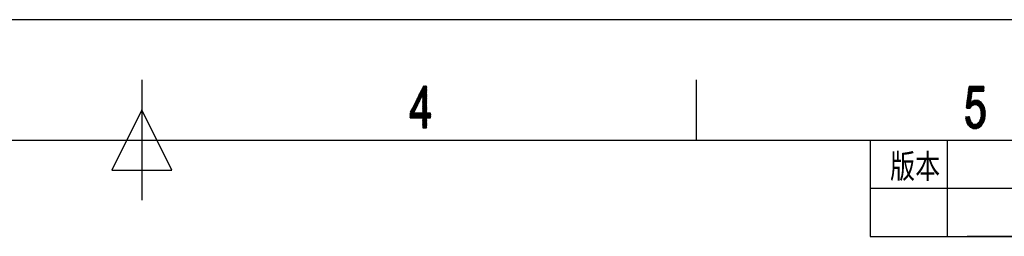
# Model space of a CAD drawing. Header units: millimetres. Extents: x 773 to 1664, y 340 to 970.
# Tile 45 of 60: x 1188 to 1433, y 916 to 970. Entities that reach past the tile are written whole.
import ezdxf

# ---------------------------------------------------------------- set-up
doc = ezdxf.new("R2010")
doc.units = ezdxf.units.MM
doc.header["$LTSCALE"] = 46.2
doc.layers.get('0').update_dxf_attribs({"linetype": 'CONTINUOUS'})
doc.layers.add('1', color=7, linetype='CONTINUOUS')
doc.styles.add('TEXTSTYLE_4', font='txt', dxfattribs={"width": 0.8})

# ---------------------------------------------------------------- blocks, each defined once
blk = doc.blocks.new('*T20')
at = {"color": 0, "linetype": 'ByBlock', "lineweight": -2, "transparency": 16777216}
for p, q in [((0, 0), (234, 0)), ((0, 0), (0, -23.98)), ((19.12, 0), (19.12, -23.98)), ((162, 0), (162, -23.98)), ((198, 0), (198, -23.98)), ((234, 0), (234, -23.98)), ((0, -11.98), (234, -11.98)), ((0, -23.98), (234, -23.98))]:
    blk.add_line(p, q, dxfattribs=at)

msp = doc.modelspace()

# ---------------------------------------------------------------- linework, layer by layer
at = {"linetype": 'Continuous'}
msp.add_line((772.801, 970.328), (1663.801, 970.328), dxfattribs=at)
at = {"layer": '1', "linetype": 'Continuous'}
for p, q in [((1218.301, 955.328), (1218.301, 925.328)), ((1289.095, 953.828), (1285.101, 946.909)), ((1285.101, 946.757), (1289.183, 953.828)), ((1289.192, 953.691), (1285.101, 946.605)), ((1285.101, 946.452), (1289.192, 953.538)), ((1285.23, 947.285), (1289.007, 953.828)), ((1288.919, 953.828), (1285.744, 948.327)), ((1286.258, 949.37), (1288.832, 953.828)), ((1288.744, 953.828), (1286.772, 950.412)), ((1287.285, 951.455), (1288.656, 953.828)), ((1288.568, 953.828), (1287.799, 952.497)), ((1288.313, 953.54), (1288.48, 953.828)), ((1289.192, 953.54), (1288.313, 953.54)), ((1289.192, 952.151), (1288.349, 953.612)), ((1288.351, 953.616), (1289.192, 953.616)), ((1288.389, 953.694), (1289.192, 952.303)), ((1289.192, 953.693), (1288.389, 953.693)), ((1288.426, 953.769), (1289.192, 953.769)), ((1289.192, 952.456), (1288.43, 953.776)), ((1288.488, 953.828), (1289.192, 952.608)), ((1289.192, 952.761), (1288.576, 953.828)), ((1288.664, 953.828), (1289.192, 952.913)), ((1289.192, 953.066), (1288.752, 953.828)), ((1288.84, 953.828), (1289.192, 953.218)), ((1289.192, 953.37), (1288.928, 953.828)), ((1289.016, 953.828), (1289.192, 953.523)), ((1289.192, 953.675), (1289.104, 953.828)), ((1356.301, 955.328), (1356.301, 940.328)), ((1425.644, 953.685), (1423.862, 950.599)), ((1423.888, 950.796), (1425.556, 953.685)), ((1425.468, 953.685), (1423.914, 950.994)), ((1423.94, 951.191), (1425.38, 953.685)), ((1425.292, 953.685), (1423.966, 951.389)), ((1423.992, 951.587), (1425.204, 953.685)), ((1425.116, 953.685), (1424.018, 951.784)), ((1424.044, 951.982), (1425.028, 953.685)), ((1424.94, 953.685), (1424.071, 952.179)), ((1424.097, 952.377), (1424.852, 953.685)), ((1424.764, 953.685), (1424.123, 952.574)), ((1424.149, 952.772), (1424.676, 953.685)), ((1424.588, 953.685), (1424.175, 952.969)), ((1424.201, 953.167), (1424.5, 953.685)), ((1424.412, 953.685), (1424.227, 953.365)), ((1424.253, 953.562), (1424.324, 953.685)), ((1424.257, 953.59), (1427.924, 953.59)), ((1424.262, 953.627), (1424.981, 952.38)), ((1427.924, 953.666), (1424.267, 953.666)), ((1425.027, 952.453), (1424.316, 953.685)), ((1424.404, 953.685), (1425.115, 952.453)), ((1425.203, 952.453), (1424.492, 953.685)), ((1424.58, 953.685), (1425.291, 952.453)), ((1425.379, 952.453), (1424.668, 953.685)), ((1424.756, 953.685), (1425.467, 952.453)), ((1425.555, 952.453), (1424.844, 953.685)), ((1424.932, 953.685), (1425.643, 952.453)), ((1425.02, 952.453), (1425.732, 953.685)), ((1425.731, 952.453), (1425.02, 953.685)), ((1425.108, 953.685), (1425.819, 952.453)), ((1425.819, 953.684), (1425.108, 952.453)), ((1425.196, 952.453), (1425.907, 953.685)), ((1425.907, 952.453), (1425.196, 953.685)), ((1425.284, 953.685), (1425.995, 952.453)), ((1425.996, 953.684), (1425.284, 952.453)), ((1425.372, 952.453), (1426.083, 953.685)), ((1426.083, 952.453), (1425.372, 953.685)), ((1426.171, 953.685), (1425.46, 952.453)), ((1425.46, 953.685), (1426.171, 952.453)), ((1426.259, 952.453), (1425.548, 953.685)), ((1425.548, 952.453), (1426.259, 953.684)), ((1426.347, 953.685), (1425.636, 952.453)), ((1425.636, 953.685), (1426.347, 952.453)), ((1425.724, 952.453), (1426.435, 953.685)), ((1426.435, 952.453), (1425.724, 953.685)), ((1426.523, 953.685), (1425.812, 952.453)), ((1425.812, 953.685), (1426.523, 952.453)), ((1425.9, 952.453), (1426.611, 953.685)), ((1426.611, 952.453), (1425.9, 953.685)), ((1426.699, 953.685), (1425.988, 952.453)), ((1425.988, 953.685), (1426.699, 952.453)), ((1426.076, 952.453), (1426.787, 953.685)), ((1426.787, 952.453), (1426.076, 953.685)), ((1426.875, 953.685), (1426.164, 952.453)), ((1426.164, 953.685), (1426.875, 952.453)), ((1426.252, 952.453), (1426.963, 953.685)), ((1426.963, 952.453), (1426.252, 953.685)), ((1427.051, 953.685), (1426.34, 952.453)), ((1426.34, 953.685), (1427.051, 952.453)), ((1426.428, 952.453), (1427.139, 953.685)), ((1427.14, 952.453), (1426.428, 953.685)), ((1427.227, 953.685), (1426.516, 952.453)), ((1426.516, 953.685), (1427.227, 952.453)), ((1426.604, 952.453), (1427.315, 953.685)), ((1427.315, 952.453), (1426.604, 953.685)), ((1427.403, 953.685), (1426.692, 952.453)), ((1426.692, 953.685), (1427.403, 952.453)), ((1426.78, 952.453), (1427.491, 953.685)), ((1427.491, 952.453), (1426.78, 953.685)), ((1427.579, 953.685), (1426.868, 952.453)), ((1426.868, 953.685), (1427.579, 952.453)), ((1426.956, 952.453), (1427.667, 953.685)), ((1427.667, 952.453), (1426.956, 953.685)), ((1427.044, 953.685), (1427.755, 952.453)), ((1427.755, 953.684), (1427.044, 952.453)), ((1427.132, 952.453), (1427.843, 953.685)), ((1427.843, 952.453), (1427.132, 953.685)), ((1427.22, 953.685), (1427.924, 952.465)), ((1427.924, 953.672), (1427.22, 952.453)), ((1427.924, 952.618), (1427.308, 953.685)), ((1427.396, 953.685), (1427.924, 952.77)), ((1427.924, 952.922), (1427.484, 953.685)), ((1427.572, 953.685), (1427.924, 953.075)), ((1427.924, 953.227), (1427.66, 953.685)), ((1427.748, 953.685), (1427.924, 953.38)), ((1427.924, 953.532), (1427.836, 953.685)), ((1289.192, 953.386), (1285.101, 946.3)), ((1285.101, 946.147), (1288.02, 951.204)), ((1287.971, 951.101), (1287.111, 951.101)), ((1287.599, 950.337), (1287.133, 951.145)), ((1287.149, 951.178), (1288.008, 951.178)), ((1287.173, 951.227), (1287.64, 950.42)), ((1288.045, 951.254), (1287.186, 951.254)), ((1287.68, 950.503), (1287.214, 951.31)), ((1287.224, 951.33), (1288.082, 951.33)), ((1287.254, 951.392), (1287.72, 950.586)), ((1288.119, 951.406), (1287.262, 951.406)), ((1287.76, 950.668), (1287.295, 951.474)), ((1287.299, 951.483), (1288.156, 951.483)), ((1287.336, 951.556), (1287.8, 950.751)), ((1288.193, 951.559), (1287.337, 951.559)), ((1287.374, 951.635), (1288.23, 951.635)), ((1287.841, 950.834), (1287.376, 951.639)), ((1288.267, 951.711), (1287.412, 951.711)), ((1287.417, 951.721), (1287.881, 950.917)), ((1287.449, 951.787), (1289.192, 951.787)), ((1287.921, 950.999), (1287.457, 951.803)), ((1289.192, 951.864), (1287.487, 951.864)), ((1287.498, 951.885), (1287.961, 951.082)), ((1287.525, 951.94), (1289.192, 951.94)), ((1288.002, 951.165), (1287.538, 951.968)), ((1289.192, 952.016), (1287.562, 952.016)), ((1287.579, 952.05), (1288.042, 951.248)), ((1287.6, 952.092), (1289.192, 952.092)), ((1288.082, 951.33), (1287.619, 952.132)), ((1289.192, 952.168), (1287.637, 952.168)), ((1287.66, 952.214), (1288.122, 951.413)), ((1287.675, 952.245), (1289.192, 952.245)), ((1288.162, 951.496), (1287.7, 952.296)), ((1289.192, 952.321), (1287.712, 952.321)), ((1287.741, 952.379), (1288.203, 951.579)), ((1287.75, 952.397), (1289.192, 952.397)), ((1288.243, 951.661), (1287.781, 952.461)), ((1289.192, 952.473), (1287.788, 952.473)), ((1287.822, 952.543), (1288.283, 951.744)), ((1287.825, 952.549), (1289.192, 952.549)), ((1289.192, 950.322), (1287.862, 952.625)), ((1289.192, 952.626), (1287.863, 952.626)), ((1287.9, 952.702), (1289.192, 952.702)), ((1287.903, 952.708), (1289.192, 950.474)), ((1289.192, 952.778), (1287.938, 952.778)), ((1289.192, 950.627), (1287.943, 952.79)), ((1287.975, 952.854), (1289.192, 952.854)), ((1287.984, 952.872), (1289.192, 950.779)), ((1289.192, 952.931), (1288.013, 952.931)), ((1289.192, 950.932), (1288.025, 952.954)), ((1288.051, 953.007), (1289.192, 953.007)), ((1288.065, 953.036), (1289.192, 951.084)), ((1289.192, 953.083), (1288.088, 953.083)), ((1289.192, 951.237), (1288.106, 953.119)), ((1288.126, 953.159), (1289.192, 953.159)), ((1288.146, 953.201), (1289.192, 951.389)), ((1289.192, 953.235), (1288.163, 953.235)), ((1289.192, 951.541), (1288.187, 953.283)), ((1288.201, 953.312), (1289.192, 953.312)), ((1288.227, 953.365), (1289.192, 951.694)), ((1289.192, 953.388), (1288.238, 953.388)), ((1289.192, 951.846), (1288.268, 953.447)), ((1288.276, 953.464), (1289.192, 953.464)), ((1288.29, 951.67), (1289.192, 953.233)), ((1289.192, 953.081), (1288.29, 951.518)), ((1288.29, 951.366), (1289.192, 952.929)), ((1289.192, 952.776), (1288.29, 951.213)), ((1288.29, 951.061), (1289.192, 952.624)), ((1289.192, 952.471), (1288.29, 950.908)), ((1288.29, 950.756), (1289.192, 952.319)), ((1289.192, 952.167), (1288.29, 950.604)), ((1288.29, 950.451), (1289.192, 952.014)), ((1289.192, 951.862), (1288.29, 950.299)), ((1288.29, 951.733), (1289.192, 950.17)), ((1289.192, 951.711), (1288.29, 951.711)), ((1288.29, 950.146), (1289.192, 951.709)), ((1288.29, 951.635), (1289.192, 951.635)), ((1289.192, 950.017), (1288.29, 951.58)), ((1289.192, 951.559), (1288.29, 951.559)), ((1289.192, 951.557), (1288.29, 949.994)), ((1288.29, 951.483), (1289.192, 951.483)), ((1288.29, 951.428), (1289.192, 949.865)), ((1289.192, 951.406), (1288.29, 951.406)), ((1288.29, 949.841), (1289.192, 951.405)), ((1288.29, 951.33), (1289.192, 951.33)), ((1289.192, 949.712), (1288.29, 951.276)), ((1289.192, 951.254), (1288.29, 951.254)), ((1289.192, 951.252), (1288.29, 949.689)), ((1288.29, 951.178), (1289.192, 951.178)), ((1288.29, 951.123), (1289.192, 949.56)), ((1289.192, 951.101), (1288.29, 951.101)), ((1288.29, 949.537), (1289.192, 951.1)), ((1288.308, 953.53), (1289.192, 951.999)), ((1423.679, 949.216), (1424.812, 951.178)), ((1424.841, 951.38), (1423.705, 949.413)), ((1423.732, 949.611), (1424.869, 951.581)), ((1424.897, 951.782), (1423.758, 949.808)), ((1423.784, 950.006), (1424.925, 951.984)), ((1424.954, 952.185), (1423.81, 950.204)), ((1423.836, 950.401), (1424.982, 952.386)), ((1423.934, 951.145), (1424.637, 949.928)), ((1423.935, 951.151), (1424.809, 951.151)), ((1424.819, 951.227), (1423.945, 951.227)), ((1424.654, 950.051), (1423.95, 951.269)), ((1423.955, 951.303), (1424.83, 951.303)), ((1424.841, 951.38), (1423.965, 951.38)), ((1423.967, 951.394), (1424.671, 950.173)), ((1423.975, 951.456), (1424.851, 951.456)), ((1424.689, 950.296), (1423.983, 951.518)), ((1424.862, 951.532), (1423.985, 951.532)), ((1423.995, 951.608), (1424.873, 951.608)), ((1424, 951.642), (1424.706, 950.418)), ((1424.883, 951.685), (1424.005, 951.685)), ((1424.015, 951.761), (1424.894, 951.761)), ((1424.723, 950.541), (1424.016, 951.766)), ((1424.905, 951.837), (1424.025, 951.837)), ((1424.032, 951.89), (1424.74, 950.664)), ((1424.035, 951.913), (1424.916, 951.913)), ((1424.926, 951.989), (1424.045, 951.989)), ((1424.757, 950.786), (1424.049, 952.014)), ((1424.056, 952.066), (1424.937, 952.066)), ((1424.065, 952.138), (1424.775, 950.909)), ((1424.948, 952.142), (1424.066, 952.142)), ((1424.076, 952.218), (1424.958, 952.218)), ((1424.792, 951.032), (1424.081, 952.262)), ((1424.969, 952.294), (1424.086, 952.294)), ((1424.096, 952.37), (1424.98, 952.37)), ((1424.098, 952.386), (1424.809, 951.154)), ((1424.99, 952.447), (1424.106, 952.447)), ((1424.826, 951.277), (1424.114, 952.51)), ((1424.116, 952.523), (1427.924, 952.523)), ((1427.924, 952.599), (1424.126, 952.599)), ((1424.131, 952.634), (1424.843, 951.399)), ((1424.136, 952.675), (1427.924, 952.675)), ((1427.924, 952.751), (1424.146, 952.751)), ((1424.861, 951.522), (1424.147, 952.758)), ((1424.156, 952.828), (1427.924, 952.828)), ((1424.163, 952.882), (1424.878, 951.645)), ((1427.924, 952.904), (1424.166, 952.904)), ((1424.176, 952.98), (1427.924, 952.98)), ((1424.895, 951.767), (1424.18, 953.006)), ((1427.924, 953.056), (1424.186, 953.056)), ((1424.196, 953.133), (1427.924, 953.133)), ((1424.196, 953.13), (1424.912, 951.89)), ((1427.924, 953.209), (1424.206, 953.209)), ((1424.929, 952.012), (1424.212, 953.254)), ((1424.216, 953.285), (1427.924, 953.285)), ((1427.924, 953.361), (1424.227, 953.361)), ((1424.229, 953.378), (1424.947, 952.135)), ((1424.237, 953.437), (1427.924, 953.437)), ((1424.964, 952.258), (1424.245, 953.503)), ((1427.924, 953.514), (1424.247, 953.514)), ((1427.308, 952.453), (1427.924, 953.52)), ((1427.924, 953.368), (1427.396, 952.453)), ((1427.484, 952.453), (1427.924, 953.215)), ((1427.924, 953.063), (1427.572, 952.453)), ((1427.66, 952.453), (1427.924, 952.91)), ((1427.924, 952.758), (1427.748, 952.453)), ((1427.836, 952.453), (1427.924, 952.605)), ((1427.924, 952.453), (1427.924, 952.453)), ((1287.552, 950.24), (1285.101, 945.995)), ((1285.101, 945.843), (1287.083, 949.276)), ((1286.785, 948.663), (1285.909, 948.663)), ((1286.393, 947.855), (1285.917, 948.679)), ((1285.947, 948.739), (1286.822, 948.739)), ((1285.957, 948.761), (1286.433, 947.938)), ((1286.859, 948.815), (1285.984, 948.815)), ((1286.473, 948.02), (1285.998, 948.843)), ((1286.022, 948.891), (1286.896, 948.891)), ((1286.039, 948.925), (1286.513, 948.103)), ((1286.933, 948.968), (1286.059, 948.968)), ((1286.553, 948.186), (1286.079, 949.008)), ((1286.097, 949.044), (1286.97, 949.044)), ((1286.12, 949.09), (1286.594, 948.269)), ((1287.008, 949.12), (1286.135, 949.12)), ((1286.634, 948.351), (1286.16, 949.172)), ((1286.172, 949.196), (1287.045, 949.196)), ((1286.201, 949.254), (1286.674, 948.434)), ((1287.082, 949.272), (1286.21, 949.272)), ((1286.714, 948.517), (1286.241, 949.336)), ((1286.247, 949.349), (1287.119, 949.349)), ((1286.282, 949.419), (1286.755, 948.6)), ((1287.156, 949.425), (1286.285, 949.425)), ((1286.795, 948.682), (1286.322, 949.501)), ((1286.322, 949.501), (1287.193, 949.501)), ((1287.23, 949.577), (1286.36, 949.577)), ((1286.363, 949.583), (1286.835, 948.765)), ((1286.397, 949.653), (1287.267, 949.653)), ((1286.875, 948.848), (1286.403, 949.665)), ((1287.304, 949.73), (1286.435, 949.73)), ((1286.444, 949.748), (1286.916, 948.931)), ((1286.473, 949.806), (1287.341, 949.806)), ((1286.956, 949.013), (1286.484, 949.83)), ((1287.378, 949.882), (1286.51, 949.882)), ((1286.525, 949.912), (1286.996, 949.096)), ((1286.548, 949.958), (1287.415, 949.958)), ((1287.036, 949.179), (1286.565, 949.994)), ((1287.452, 950.034), (1286.585, 950.034)), ((1286.606, 950.076), (1287.076, 949.262)), ((1286.623, 950.111), (1287.489, 950.111)), ((1287.117, 949.344), (1286.646, 950.159)), ((1287.526, 950.187), (1286.66, 950.187)), ((1286.687, 950.241), (1287.157, 949.427)), ((1286.698, 950.263), (1287.563, 950.263)), ((1287.197, 949.51), (1286.728, 950.323)), ((1287.6, 950.339), (1286.736, 950.339)), ((1286.768, 950.405), (1287.237, 949.593)), ((1286.773, 950.416), (1287.637, 950.416)), ((1287.277, 949.675), (1286.809, 950.487)), ((1287.674, 950.492), (1286.811, 950.492)), ((1286.848, 950.568), (1287.711, 950.568)), ((1286.849, 950.57), (1287.318, 949.758)), ((1287.748, 950.644), (1286.886, 950.644)), ((1287.358, 949.841), (1286.89, 950.652)), ((1286.923, 950.72), (1287.785, 950.72)), ((1286.93, 950.734), (1287.398, 949.924)), ((1287.823, 950.797), (1286.961, 950.797)), ((1287.438, 950.006), (1286.971, 950.816)), ((1286.999, 950.873), (1287.86, 950.873)), ((1287.011, 950.899), (1287.479, 950.089)), ((1287.897, 950.949), (1287.036, 950.949)), ((1287.519, 950.172), (1287.052, 950.981)), ((1287.074, 951.025), (1287.934, 951.025)), ((1287.092, 951.063), (1287.559, 950.255)), ((1288.29, 951.025), (1289.192, 951.025)), ((1289.192, 949.407), (1288.29, 950.971)), ((1289.192, 950.949), (1288.29, 950.949)), ((1289.192, 950.948), (1288.29, 949.384)), ((1288.29, 950.873), (1289.192, 950.873)), ((1288.29, 950.818), (1289.192, 949.255)), ((1289.192, 950.797), (1288.29, 950.797)), ((1288.29, 949.232), (1289.192, 950.795)), ((1288.29, 950.72), (1289.192, 950.72)), ((1289.192, 949.103), (1288.29, 950.666)), ((1289.192, 950.644), (1288.29, 950.644)), ((1289.192, 950.643), (1288.29, 949.08)), ((1288.29, 950.568), (1289.192, 950.568)), ((1288.29, 950.513), (1289.192, 948.95)), ((1289.192, 950.492), (1288.29, 950.492)), ((1288.29, 948.927), (1289.192, 950.49)), ((1288.29, 950.416), (1289.192, 950.416)), ((1289.192, 948.798), (1288.29, 950.361)), ((1289.192, 950.339), (1288.29, 950.339)), ((1289.192, 950.338), (1288.29, 948.775)), ((1288.29, 950.263), (1289.192, 950.263)), ((1288.29, 950.209), (1289.192, 948.645)), ((1289.192, 950.187), (1288.29, 950.187)), ((1288.29, 948.622), (1289.192, 950.186)), ((1288.29, 950.111), (1289.192, 950.111)), ((1289.192, 948.493), (1288.29, 950.056)), ((1289.192, 950.034), (1288.29, 950.034)), ((1289.192, 950.033), (1288.29, 948.47)), ((1288.29, 949.958), (1289.192, 949.958)), ((1288.29, 949.904), (1289.192, 948.341)), ((1289.192, 949.882), (1288.29, 949.882)), ((1288.29, 948.318), (1289.192, 949.881)), ((1288.29, 949.806), (1289.192, 949.806)), ((1289.192, 948.188), (1288.29, 949.751)), ((1289.192, 949.73), (1288.29, 949.73)), ((1289.192, 949.728), (1288.29, 948.165)), ((1288.29, 949.653), (1289.192, 949.653)), ((1288.29, 949.599), (1289.192, 948.036)), ((1289.192, 949.577), (1288.29, 949.577)), ((1288.29, 948.013), (1289.192, 949.576)), ((1288.29, 949.501), (1289.192, 949.501)), ((1289.192, 947.883), (1288.29, 949.446)), ((1289.192, 949.425), (1288.29, 949.425)), ((1289.192, 949.424), (1288.29, 947.86)), ((1288.29, 949.349), (1289.192, 949.349)), ((1288.29, 949.294), (1289.192, 947.731)), ((1289.192, 949.272), (1288.29, 949.272)), ((1288.29, 947.708), (1289.192, 949.271)), ((1288.29, 949.196), (1289.192, 949.196)), ((1289.192, 947.578), (1288.29, 949.142)), ((1289.192, 949.12), (1288.29, 949.12)), ((1289.192, 949.119), (1288.29, 947.556)), ((1288.29, 949.044), (1289.192, 949.044)), ((1288.29, 948.989), (1289.192, 947.426)), ((1289.192, 948.968), (1288.29, 948.968)), ((1288.29, 947.403), (1289.192, 948.966)), ((1288.29, 948.891), (1289.192, 948.891)), ((1289.192, 947.274), (1288.29, 948.837)), ((1289.192, 948.815), (1288.29, 948.815)), ((1289.192, 948.814), (1288.29, 947.251)), ((1288.29, 948.739), (1289.192, 948.739)), ((1288.29, 948.684), (1289.192, 947.121)), ((1289.192, 948.663), (1288.29, 948.663)), ((1288.29, 947.098), (1289.192, 948.662)), ((1423.575, 948.426), (1424.699, 950.373)), ((1424.671, 950.171), (1423.583, 948.286)), ((1424.728, 950.574), (1423.601, 948.623)), ((1424.784, 948.636), (1423.603, 948.636)), ((1423.606, 948.664), (1423.854, 948.236)), ((1423.613, 948.712), (1424.841, 948.712)), ((1424.899, 948.788), (1423.623, 948.788)), ((1423.952, 948.218), (1423.623, 948.788)), ((1423.627, 948.821), (1424.756, 950.775)), ((1423.633, 948.865), (1424.957, 948.865)), ((1423.639, 948.912), (1424.051, 948.2)), ((1425.167, 948.941), (1423.643, 948.941)), ((1424.784, 950.977), (1423.653, 949.018)), ((1423.653, 949.017), (1425.376, 949.017)), ((1424.149, 948.181), (1423.656, 949.036)), ((1423.662, 948.272), (1424.643, 949.97)), ((1425.585, 949.093), (1423.663, 949.093)), ((1423.672, 949.16), (1424.248, 948.163)), ((1423.673, 949.17), (1427.697, 949.17)), ((1427.657, 949.246), (1423.683, 949.246)), ((1424.347, 948.145), (1423.688, 949.284)), ((1423.693, 949.322), (1427.616, 949.322)), ((1427.554, 949.398), (1423.703, 949.398)), ((1423.705, 949.409), (1424.425, 948.161)), ((1423.713, 949.474), (1427.485, 949.474)), ((1424.475, 948.227), (1423.721, 949.533)), ((1427.417, 949.551), (1423.724, 949.551)), ((1423.734, 949.627), (1427.348, 949.627)), ((1423.738, 949.657), (1424.525, 948.293)), ((1424.615, 949.769), (1423.742, 948.257)), ((1424.605, 949.703), (1423.744, 949.703)), ((1424.575, 948.359), (1423.754, 949.781)), ((1423.754, 949.779), (1424.616, 949.779)), ((1424.627, 949.855), (1423.764, 949.855)), ((1423.77, 949.905), (1424.625, 948.425)), ((1423.774, 949.932), (1424.637, 949.932)), ((1424.648, 950.008), (1423.784, 950.008)), ((1424.674, 948.491), (1423.787, 950.029)), ((1423.794, 950.084), (1424.659, 950.084)), ((1423.803, 950.153), (1424.724, 948.557)), ((1424.669, 950.16), (1423.804, 950.16)), ((1423.814, 950.236), (1424.68, 950.236)), ((1424.774, 948.623), (1423.819, 950.277)), ((1423.821, 948.242), (1424.643, 949.665)), ((1424.691, 950.313), (1423.824, 950.313)), ((1423.834, 950.389), (1424.702, 950.389)), ((1423.836, 950.401), (1424.824, 948.689)), ((1424.712, 950.465), (1423.844, 950.465)), ((1424.874, 948.755), (1423.852, 950.525)), ((1423.854, 950.541), (1424.723, 950.541)), ((1424.734, 950.618), (1423.864, 950.618)), ((1423.869, 950.649), (1424.924, 948.821)), ((1423.874, 950.694), (1424.744, 950.694)), ((1424.982, 948.874), (1423.885, 950.773)), ((1424.755, 950.77), (1423.885, 950.77)), ((1423.895, 950.846), (1424.766, 950.846)), ((1423.901, 950.897), (1424.602, 949.683)), ((1424.795, 949.776), (1423.901, 948.227)), ((1424.776, 950.922), (1423.905, 950.922)), ((1423.915, 950.999), (1424.787, 950.999)), ((1424.62, 949.805), (1423.918, 951.021)), ((1424.798, 951.075), (1423.925, 951.075)), ((1423.98, 948.213), (1424.947, 949.887)), ((1425.099, 949.998), (1424.06, 948.198)), ((1424.139, 948.183), (1425.25, 950.108)), ((1425.36, 950.145), (1424.218, 948.168)), ((1424.298, 948.154), (1425.461, 950.168)), ((1425.563, 950.192), (1424.377, 948.139)), ((1424.621, 949.65), (1425.054, 948.9)), ((1424.651, 948.46), (1425.664, 950.215)), ((1425.127, 948.927), (1424.683, 949.695)), ((1427.28, 949.703), (1424.694, 949.703)), ((1424.745, 949.74), (1425.2, 948.953)), ((1424.799, 949.779), (1427.212, 949.779)), ((1425.273, 948.979), (1424.807, 949.785)), ((1424.869, 949.83), (1425.345, 949.006)), ((1427.143, 949.855), (1424.904, 949.855)), ((1425.418, 949.032), (1424.931, 949.876)), ((1425.766, 950.239), (1424.977, 948.872)), ((1424.993, 949.921), (1425.491, 949.059)), ((1425.008, 949.932), (1427.022, 949.932)), ((1425.563, 949.085), (1425.055, 949.966)), ((1425.088, 948.912), (1425.868, 950.263)), ((1426.892, 950.008), (1425.113, 950.008)), ((1425.117, 950.011), (1425.636, 949.112)), ((1425.709, 949.138), (1425.179, 950.056)), ((1425.969, 950.286), (1425.199, 948.953)), ((1425.217, 950.084), (1426.762, 950.084)), ((1425.241, 950.101), (1425.798, 949.137)), ((1425.9, 949.111), (1425.31, 950.133)), ((1425.311, 948.993), (1426.052, 950.278)), ((1425.388, 950.151), (1426.003, 949.085)), ((1426.132, 950.264), (1425.422, 949.034)), ((1426.632, 950.16), (1425.426, 950.16)), ((1426.106, 949.06), (1425.466, 950.169)), ((1425.534, 949.074), (1426.212, 950.25)), ((1425.543, 950.187), (1426.209, 949.034)), ((1426.312, 949.008), (1425.621, 950.205)), ((1426.292, 950.236), (1425.645, 949.115)), ((1425.698, 950.223), (1426.45, 948.922)), ((1425.752, 949.148), (1426.372, 950.222)), ((1425.755, 950.236), (1426.289, 950.236)), ((1426.647, 948.733), (1425.776, 950.241)), ((1426.452, 950.208), (1425.829, 949.129)), ((1425.854, 950.259), (1426.844, 948.545)), ((1425.906, 949.11), (1426.532, 950.194)), ((1428.228, 946.299), (1425.931, 950.277)), ((1427.737, 949.093), (1425.972, 949.093)), ((1426.609, 950.174), (1425.983, 949.091)), ((1426.015, 950.284), (1428.238, 946.435)), ((1426.06, 949.071), (1426.674, 950.136)), ((1428.248, 946.57), (1426.113, 950.267)), ((1426.74, 950.097), (1426.137, 949.052)), ((1426.211, 950.25), (1428.257, 946.706)), ((1426.214, 949.033), (1426.806, 950.059)), ((1426.275, 949.017), (1427.777, 949.017)), ((1426.872, 950.02), (1426.29, 949.013)), ((1428.267, 946.842), (1426.309, 950.233)), ((1426.367, 948.994), (1426.937, 949.981)), ((1426.407, 950.216), (1428.261, 947.004)), ((1427.003, 949.943), (1426.427, 948.944)), ((1427.818, 948.941), (1426.43, 948.941)), ((1426.483, 948.89), (1427.069, 949.904)), ((1428.247, 947.181), (1426.504, 950.199)), ((1426.51, 948.865), (1427.858, 948.865)), ((1427.134, 949.866), (1426.54, 948.836)), ((1427.898, 948.788), (1426.589, 948.788)), ((1426.597, 948.782), (1427.188, 949.806)), ((1426.606, 950.176), (1428.233, 947.357)), ((1427.241, 949.746), (1426.653, 948.727)), ((1426.669, 948.712), (1427.939, 948.712)), ((1426.71, 948.673), (1427.295, 949.686)), ((1428.22, 947.534), (1426.739, 950.098)), ((1427.978, 948.636), (1426.748, 948.636)), ((1427.349, 949.627), (1426.767, 948.619)), ((1426.823, 948.564), (1427.402, 949.567)), ((1426.872, 950.02), (1428.206, 947.71)), ((1427.456, 949.507), (1426.879, 948.508)), ((1426.916, 948.421), (1427.509, 949.448)), ((1427.563, 949.388), (1426.954, 948.334)), ((1426.992, 948.247), (1427.615, 949.325)), ((1428.17, 947.924), (1427.005, 949.942)), ((1427.657, 949.246), (1427.03, 948.16)), ((1427.067, 948.073), (1427.699, 949.166)), ((1427.741, 949.087), (1427.105, 947.986)), ((1427.142, 949.857), (1428.092, 948.211)), ((1427.143, 947.899), (1427.783, 949.007)), ((1427.825, 948.928), (1427.181, 947.812)), ((1427.209, 947.709), (1427.867, 948.848)), ((1427.909, 948.768), (1427.223, 947.581)), ((1427.237, 947.453), (1427.951, 948.689)), ((1428.015, 948.497), (1427.389, 949.582)), ((1218.301, 947.828), (1210.801, 932.828)), ((1225.801, 932.828), (1218.301, 947.828)), ((1290.185, 946.986), (1285.101, 946.986)), ((1285.101, 946.91), (1290.185, 946.91)), ((1285.101, 946.891), (1285.707, 945.842)), ((1290.185, 946.834), (1285.101, 946.834)), ((1285.101, 946.757), (1290.185, 946.757)), ((1285.619, 945.842), (1285.101, 946.738)), ((1290.185, 946.681), (1285.101, 946.681)), ((1285.101, 946.605), (1290.185, 946.605)), ((1285.101, 946.586), (1285.531, 945.842)), ((1290.185, 946.529), (1285.101, 946.529)), ((1285.101, 946.452), (1290.185, 946.452)), ((1285.443, 945.842), (1285.101, 946.434)), ((1290.185, 946.376), (1285.101, 946.376)), ((1285.101, 946.3), (1290.185, 946.3)), ((1285.101, 946.281), (1285.355, 945.842)), ((1290.185, 946.224), (1285.101, 946.224)), ((1285.795, 945.842), (1285.106, 947.034)), ((1285.12, 947.062), (1286.007, 947.062)), ((1285.147, 947.116), (1285.883, 945.842)), ((1286.044, 947.138), (1285.158, 947.138)), ((1285.971, 945.842), (1285.187, 947.199)), ((1286.615, 948.312), (1285.189, 945.842)), ((1285.195, 947.215), (1286.081, 947.215)), ((1285.228, 947.281), (1286.059, 945.842)), ((1286.118, 947.291), (1285.233, 947.291)), ((1286.147, 945.842), (1285.268, 947.363)), ((1285.27, 947.367), (1286.155, 947.367)), ((1285.277, 945.842), (1286.146, 947.348)), ((1286.193, 947.443), (1285.308, 947.443)), ((1285.309, 947.445), (1286.235, 945.842)), ((1285.346, 947.519), (1286.23, 947.519)), ((1286.323, 945.842), (1285.349, 947.528)), ((1286.047, 947.024), (1285.365, 945.842)), ((1286.267, 947.596), (1285.383, 947.596)), ((1285.39, 947.61), (1286.411, 945.842)), ((1285.421, 947.672), (1286.304, 947.672)), ((1286.499, 945.842), (1285.431, 947.692)), ((1285.453, 945.842), (1286.135, 947.024)), ((1286.341, 947.748), (1285.458, 947.748)), ((1285.471, 947.774), (1286.587, 945.842)), ((1285.496, 947.824), (1286.378, 947.824)), ((1285.99, 947.027), (1285.512, 947.856)), ((1286.415, 947.901), (1285.533, 947.901)), ((1286.223, 947.024), (1285.541, 945.842)), ((1285.552, 947.939), (1286.031, 947.11)), ((1285.571, 947.977), (1286.452, 947.977)), ((1286.071, 947.193), (1285.593, 948.021)), ((1286.489, 948.053), (1285.609, 948.053)), ((1285.629, 945.842), (1286.311, 947.024)), ((1285.633, 948.103), (1286.111, 947.276)), ((1285.646, 948.129), (1286.526, 948.129)), ((1286.151, 947.358), (1285.674, 948.185)), ((1286.563, 948.205), (1285.684, 948.205)), ((1285.714, 948.268), (1286.191, 947.441)), ((1286.399, 947.024), (1285.717, 945.842)), ((1285.721, 948.282), (1286.6, 948.282)), ((1286.232, 947.524), (1285.755, 948.35)), ((1286.637, 948.358), (1285.759, 948.358)), ((1285.795, 948.432), (1286.272, 947.607)), ((1285.796, 948.434), (1286.674, 948.434)), ((1285.804, 945.842), (1286.487, 947.024)), ((1286.711, 948.51), (1285.834, 948.51)), ((1286.312, 947.689), (1285.836, 948.514)), ((1285.872, 948.586), (1286.748, 948.586)), ((1285.876, 948.596), (1286.352, 947.772)), ((1286.575, 947.024), (1285.892, 945.842)), ((1285.98, 945.842), (1286.663, 947.024)), ((1286.675, 945.842), (1285.993, 947.024)), ((1286.751, 947.024), (1286.068, 945.842)), ((1286.08, 947.024), (1286.763, 945.842)), ((1286.156, 945.842), (1286.839, 947.024)), ((1286.851, 945.842), (1286.168, 947.024)), ((1286.927, 947.024), (1286.244, 945.842)), ((1286.256, 947.024), (1286.939, 945.842)), ((1286.332, 945.842), (1287.015, 947.024)), ((1287.027, 945.842), (1286.344, 947.024)), ((1287.103, 947.024), (1286.42, 945.842)), ((1286.432, 947.024), (1287.115, 945.842)), ((1286.508, 945.842), (1287.191, 947.024)), ((1287.203, 945.842), (1286.52, 947.024)), ((1287.279, 947.024), (1286.596, 945.842)), ((1286.608, 947.024), (1287.291, 945.842)), ((1286.684, 945.842), (1287.367, 947.024)), ((1287.379, 945.842), (1286.696, 947.024)), ((1287.455, 947.024), (1286.772, 945.842)), ((1286.784, 947.024), (1287.467, 945.842)), ((1286.86, 945.842), (1287.543, 947.024)), ((1287.555, 945.842), (1286.872, 947.024)), ((1287.631, 947.024), (1286.948, 945.842)), ((1286.96, 947.024), (1287.643, 945.842)), ((1287.036, 945.842), (1287.719, 947.024)), ((1287.731, 945.842), (1287.048, 947.024)), ((1287.807, 947.024), (1287.124, 945.842)), ((1287.137, 947.024), (1287.819, 945.842)), ((1287.212, 945.842), (1287.895, 947.024)), ((1287.907, 945.842), (1287.224, 947.024)), ((1287.983, 947.024), (1287.3, 945.842)), ((1287.313, 947.024), (1287.995, 945.842)), ((1287.388, 945.842), (1288.071, 947.024)), ((1288.083, 945.842), (1287.4, 947.024)), ((1288.159, 947.024), (1287.476, 945.842)), ((1287.489, 947.024), (1288.171, 945.842)), ((1287.564, 945.842), (1288.246, 947.024)), ((1288.259, 945.842), (1287.577, 947.024)), ((1289.192, 948.509), (1287.652, 945.842)), ((1287.664, 947.024), (1289.192, 944.377)), ((1287.74, 945.842), (1289.192, 948.357)), ((1289.192, 944.53), (1287.753, 947.024)), ((1289.192, 948.204), (1287.828, 945.842)), ((1287.841, 947.024), (1289.192, 944.682)), ((1287.916, 945.842), (1289.192, 948.052)), ((1289.192, 944.835), (1287.928, 947.024)), ((1289.192, 947.9), (1288.004, 945.842)), ((1288.017, 947.024), (1289.192, 944.987)), ((1288.092, 945.842), (1289.192, 947.747)), ((1289.192, 945.14), (1288.105, 947.024)), ((1289.192, 947.595), (1288.18, 945.842)), ((1288.192, 947.024), (1289.192, 945.292)), ((1288.268, 945.842), (1289.192, 947.442)), ((1289.192, 945.444), (1288.281, 947.024)), ((1288.29, 948.586), (1289.192, 948.586)), ((1289.843, 945.842), (1288.29, 948.532)), ((1289.192, 948.51), (1288.29, 948.51)), ((1288.29, 948.434), (1289.192, 948.434)), ((1288.29, 948.379), (1289.755, 945.842)), ((1289.192, 948.358), (1288.29, 948.358)), ((1288.29, 948.282), (1289.192, 948.282)), ((1289.667, 945.842), (1288.29, 948.227)), ((1289.192, 948.205), (1288.29, 948.205)), ((1288.29, 948.129), (1289.192, 948.129)), ((1288.29, 948.075), (1289.579, 945.842)), ((1289.192, 948.053), (1288.29, 948.053)), ((1288.29, 947.977), (1289.192, 947.977)), ((1289.491, 945.842), (1288.29, 947.922)), ((1289.192, 947.901), (1288.29, 947.901)), ((1288.29, 947.824), (1289.192, 947.824)), ((1288.29, 947.77), (1289.403, 945.842)), ((1289.192, 947.748), (1288.29, 947.748)), ((1288.29, 947.672), (1289.192, 947.672)), ((1289.315, 945.842), (1288.29, 947.617)), ((1289.192, 947.596), (1288.29, 947.596)), ((1288.29, 947.519), (1289.192, 947.519)), ((1288.29, 947.465), (1289.227, 945.842)), ((1289.192, 947.443), (1288.29, 947.443)), ((1288.29, 947.367), (1289.192, 947.367)), ((1289.192, 945.749), (1288.29, 947.312)), ((1289.192, 947.291), (1288.29, 947.291)), ((1289.192, 947.29), (1288.29, 945.727)), ((1288.29, 947.215), (1289.192, 947.215)), ((1288.29, 947.16), (1289.192, 945.597)), ((1288.29, 945.575), (1289.192, 947.138)), ((1289.192, 947.138), (1288.29, 947.138)), ((1288.29, 947.062), (1289.192, 947.062)), ((1289.214, 947.024), (1288.29, 945.422)), ((1288.29, 945.27), (1289.302, 947.024)), ((1289.39, 947.024), (1288.29, 945.117)), ((1288.29, 944.965), (1289.478, 947.024)), ((1289.566, 947.024), (1288.29, 944.813)), ((1288.29, 944.66), (1289.654, 947.024)), ((1289.742, 947.024), (1288.29, 944.508)), ((1288.29, 944.355), (1289.83, 947.024)), ((1289.918, 947.024), (1289.236, 945.842)), ((1289.249, 947.024), (1289.931, 945.842)), ((1289.324, 945.842), (1290.006, 947.024)), ((1290.019, 945.842), (1289.337, 947.024)), ((1290.094, 947.024), (1289.412, 945.842)), ((1289.425, 947.024), (1290.107, 945.842)), ((1289.5, 945.842), (1290.182, 947.024)), ((1290.185, 945.859), (1289.513, 947.024)), ((1290.185, 946.876), (1289.588, 945.842)), ((1289.601, 947.024), (1290.185, 946.011)), ((1289.676, 945.842), (1290.185, 946.724)), ((1290.185, 946.164), (1289.689, 947.024)), ((1290.185, 946.571), (1289.764, 945.842)), ((1289.777, 947.024), (1290.185, 946.316)), ((1289.852, 945.842), (1290.185, 946.419)), ((1290.185, 946.469), (1289.865, 947.024)), ((1290.185, 946.266), (1289.94, 945.842)), ((1289.953, 947.024), (1290.185, 946.621)), ((1290.185, 946.774), (1290.041, 947.024)), ((1290.129, 947.024), (1290.185, 946.926)), ((1423.558, 948.291), (1423.557, 948.292)), ((1424.554, 948.331), (1423.563, 948.331)), ((1423.573, 948.407), (1424.611, 948.407)), ((1423.574, 948.416), (1423.656, 948.273)), ((1424.669, 948.484), (1423.583, 948.484)), ((1423.755, 948.255), (1423.59, 948.54)), ((1423.593, 948.56), (1424.726, 948.56)), ((1424.307, 946.188), (1423.61, 944.98)), ((1423.753, 948.255), (1424.496, 948.255)), ((1424.439, 948.179), (1424.163, 948.179)), ((1424.33, 946.191), (1424.352, 946.153)), ((1428.244, 947.215), (1425.913, 943.178)), ((1426.012, 943.196), (1428.255, 947.081)), ((1428.266, 946.947), (1426.111, 943.215)), ((1426.209, 943.233), (1428.263, 946.791)), ((1428.251, 946.617), (1426.308, 943.251)), ((1426.406, 943.27), (1428.238, 946.443)), ((1428.226, 946.269), (1426.505, 943.288)), ((1426.828, 948.56), (1427.998, 948.56)), ((1428.019, 948.484), (1426.889, 948.484)), ((1426.921, 948.411), (1428.219, 946.163)), ((1426.922, 948.407), (1428.039, 948.407)), ((1426.952, 945.129), (1428.234, 947.35)), ((1428.06, 948.331), (1426.955, 948.331)), ((1426.988, 948.255), (1428.08, 948.255)), ((1428.101, 948.179), (1427.022, 948.179)), ((1427.055, 948.103), (1428.122, 948.103)), ((1428.142, 948.026), (1427.088, 948.026)), ((1427.121, 947.95), (1428.163, 947.95)), ((1428.183, 947.874), (1427.154, 947.874)), ((1428.223, 947.484), (1427.176, 945.669)), ((1427.187, 947.798), (1428.199, 947.798)), ((1428.209, 946.028), (1427.187, 947.798)), ((1428.205, 947.721), (1427.208, 947.721)), ((1427.216, 947.645), (1428.211, 947.645)), ((1427.218, 945.895), (1428.213, 947.618)), ((1427.223, 947.583), (1428.189, 945.91)), ((1428.217, 947.569), (1427.225, 947.569)), ((1427.233, 947.493), (1428.223, 947.493)), ((1428.202, 947.752), (1427.238, 946.082)), ((1428.229, 947.417), (1427.241, 947.417)), ((1428.163, 945.802), (1427.244, 947.394)), ((1427.25, 947.34), (1428.235, 947.34)), ((1428.221, 946.197), (1427.25, 946.197)), ((1427.987, 948.599), (1427.252, 947.325)), ((1427.258, 946.269), (1428.184, 947.873)), ((1428.241, 947.264), (1427.258, 947.264)), ((1427.259, 946.273), (1428.226, 946.273)), ((1427.261, 946.297), (1427.971, 945.067)), ((1427.265, 947.206), (1428.138, 945.693)), ((1427.266, 947.197), (1428.015, 948.496)), ((1427.267, 947.188), (1428.247, 947.188)), ((1428.232, 946.35), (1427.267, 946.35)), ((1428.253, 947.112), (1427.275, 947.112)), ((1427.275, 946.426), (1428.237, 946.426)), ((1428.009, 945.154), (1427.275, 946.425)), ((1428.156, 947.976), (1427.279, 946.457)), ((1428.044, 948.392), (1427.28, 947.069)), ((1428.243, 946.502), (1427.283, 946.502)), ((1427.284, 947.036), (1428.259, 947.036)), ((1428.112, 945.585), (1427.286, 947.017)), ((1427.289, 946.554), (1428.036, 945.261)), ((1428.265, 946.959), (1427.292, 946.959)), ((1427.292, 946.578), (1428.248, 946.578)), ((1427.294, 946.941), (1428.072, 948.288)), ((1427.299, 946.644), (1428.128, 948.08)), ((1427.3, 946.883), (1428.27, 946.883)), ((1428.254, 946.655), (1427.3, 946.655)), ((1428.061, 945.369), (1427.303, 946.682)), ((1427.306, 946.828), (1428.087, 945.477)), ((1428.1, 948.184), (1427.308, 946.813)), ((1427.308, 946.731), (1428.259, 946.731)), ((1428.264, 946.807), (1427.309, 946.807)), ((1285.101, 946.148), (1290.185, 946.148)), ((1285.267, 945.842), (1285.101, 946.129)), ((1290.185, 946.071), (1285.101, 946.071)), ((1285.101, 945.995), (1290.185, 945.995)), ((1285.101, 945.976), (1285.179, 945.842)), ((1290.185, 945.919), (1285.101, 945.919)), ((1285.101, 945.843), (1290.185, 945.843)), ((1289.192, 944.225), (1288.29, 945.788)), ((1289.192, 945.767), (1288.29, 945.767)), ((1289.192, 945.766), (1288.29, 944.203)), ((1288.29, 945.69), (1289.192, 945.69)), ((1288.29, 945.636), (1289.192, 944.073)), ((1288.29, 944.051), (1289.192, 945.614)), ((1289.192, 945.614), (1288.29, 945.614)), ((1288.29, 945.538), (1289.192, 945.538)), ((1289.192, 943.92), (1288.29, 945.483)), ((1289.192, 945.462), (1288.29, 945.462)), ((1289.192, 945.461), (1288.29, 943.898)), ((1288.29, 945.386), (1289.192, 945.386)), ((1288.29, 945.331), (1289.192, 943.768)), ((1288.29, 943.746), (1289.192, 945.309)), ((1289.192, 945.309), (1288.29, 945.309)), ((1288.29, 945.233), (1289.192, 945.233)), ((1289.192, 943.615), (1288.29, 945.179)), ((1289.192, 945.157), (1288.29, 943.593)), ((1289.192, 945.157), (1288.29, 945.157)), ((1288.29, 945.081), (1289.192, 945.081)), ((1288.29, 945.026), (1289.192, 943.463)), ((1288.29, 943.441), (1289.192, 945.004)), ((1289.192, 945.004), (1288.29, 945.004)), ((1288.29, 944.928), (1289.192, 944.928)), ((1289.182, 943.328), (1288.29, 944.874)), ((1289.192, 944.852), (1288.29, 944.852)), ((1288.29, 944.776), (1289.192, 944.776)), ((1288.29, 944.721), (1289.094, 943.328)), ((1289.192, 944.7), (1288.29, 944.7)), ((1288.29, 944.623), (1289.192, 944.623)), ((1289.006, 943.328), (1288.29, 944.569)), ((1289.192, 944.547), (1288.29, 944.547)), ((1288.29, 944.471), (1289.192, 944.471)), ((1288.29, 944.416), (1288.918, 943.328)), ((1289.192, 944.395), (1288.29, 944.395)), ((1288.29, 944.319), (1289.192, 944.319)), ((1288.83, 943.328), (1288.29, 944.264)), ((1289.192, 944.242), (1288.29, 944.242)), ((1288.29, 944.166), (1289.192, 944.166)), ((1288.29, 944.111), (1288.742, 943.328)), ((1289.192, 944.09), (1288.29, 944.09)), ((1288.29, 944.014), (1289.192, 944.014)), ((1288.654, 943.328), (1288.29, 943.959)), ((1289.192, 943.937), (1288.29, 943.937)), ((1288.29, 943.861), (1289.192, 943.861)), ((1288.29, 943.807), (1288.566, 943.328)), ((1289.192, 943.785), (1288.29, 943.785)), ((1289.192, 944.852), (1288.312, 943.328)), ((1288.4, 943.328), (1289.192, 944.699)), ((1289.192, 944.547), (1288.488, 943.328)), ((1288.576, 943.328), (1289.192, 944.395)), ((1289.192, 944.242), (1288.664, 943.328)), ((1288.752, 943.328), (1289.192, 944.09)), ((1289.192, 943.937), (1288.84, 943.328)), ((1288.928, 943.328), (1289.192, 943.785)), ((1290.028, 945.842), (1290.185, 946.114)), ((1290.185, 945.962), (1290.116, 945.842)), ((1424.374, 946.045), (1423.402, 946.045)), ((1423.408, 946.002), (1423.456, 946.085)), ((1423.413, 945.969), (1424.39, 945.969)), ((1423.416, 945.945), (1424.92, 943.341)), ((1424.405, 945.892), (1423.424, 945.892)), ((1423.55, 946.097), (1423.426, 945.881)), ((1425.043, 943.281), (1423.426, 946.082)), ((1423.435, 945.816), (1424.42, 945.816)), ((1423.443, 945.759), (1423.645, 946.108)), ((1424.797, 943.401), (1423.446, 945.741)), ((1424.436, 945.74), (1423.446, 945.74)), ((1423.457, 945.664), (1424.451, 945.664)), ((1423.74, 946.12), (1423.461, 945.637)), ((1424.466, 945.588), (1423.468, 945.588)), ((1423.476, 945.537), (1424.675, 943.461)), ((1423.479, 945.516), (1423.834, 946.131)), ((1423.479, 945.511), (1424.481, 945.511)), ((1424.497, 945.435), (1423.491, 945.435)), ((1423.929, 946.142), (1423.497, 945.394)), ((1423.502, 945.359), (1424.512, 945.359)), ((1424.532, 943.555), (1423.505, 945.333)), ((1423.508, 946.091), (1425.158, 943.234)), ((1424.54, 945.283), (1423.513, 945.283)), ((1423.514, 945.272), (1424.023, 946.154)), ((1423.533, 945.206), (1424.579, 945.206)), ((1424.118, 946.165), (1423.545, 945.172)), ((1424.617, 945.13), (1423.559, 945.13)), ((1423.577, 945.076), (1424.213, 946.177)), ((1423.585, 945.054), (1424.655, 945.054)), ((1425.253, 943.22), (1423.59, 946.101)), ((1423.593, 945.029), (1424.335, 943.743)), ((1424.693, 944.978), (1423.611, 944.978)), ((1423.636, 944.902), (1424.731, 944.902)), ((1423.642, 944.884), (1424.358, 946.124)), ((1424.769, 944.825), (1423.662, 944.825)), ((1423.672, 946.111), (1425.349, 943.207)), ((1424.381, 946.011), (1423.675, 944.788)), ((1423.688, 944.749), (1424.808, 944.749)), ((1423.708, 944.692), (1424.404, 945.898)), ((1424.865, 944.673), (1423.714, 944.673)), ((1424.139, 943.932), (1423.719, 944.659)), ((1424.426, 945.785), (1423.74, 944.596)), ((1423.74, 944.597), (1424.953, 944.597)), ((1423.752, 946.121), (1424.359, 946.121)), ((1425.445, 943.193), (1423.755, 946.121)), ((1425.04, 944.521), (1423.772, 944.521)), ((1423.778, 944.51), (1424.449, 945.672)), ((1423.818, 944.444), (1425.127, 944.444)), ((1424.472, 945.559), (1423.824, 944.436)), ((1423.837, 946.131), (1425.541, 943.18)), ((1425.215, 944.368), (1423.865, 944.368)), ((1423.869, 944.362), (1424.495, 945.446)), ((1423.911, 944.292), (1425.42, 944.292)), ((1424.517, 945.333), (1423.914, 944.287)), ((1425.637, 943.166), (1423.919, 946.141)), ((1425.73, 944.216), (1423.958, 944.216)), ((1423.959, 944.213), (1424.557, 945.249)), ((1424.001, 946.151), (1424.787, 944.791)), ((1424.598, 945.168), (1424.004, 944.139)), ((1424.004, 944.139), (1427.477, 944.139)), ((1424.049, 944.065), (1424.639, 945.086)), ((1427.42, 944.063), (1424.05, 944.063)), ((1424.493, 945.451), (1424.084, 946.161)), ((1424.68, 945.004), (1424.095, 943.991)), ((1424.097, 943.987), (1427.363, 943.987)), ((1424.145, 943.926), (1424.721, 944.923)), ((1427.306, 943.911), (1424.161, 943.911)), ((1424.166, 946.171), (1424.447, 945.685)), ((1424.762, 944.841), (1424.202, 943.871)), ((1424.24, 943.835), (1427.249, 943.835)), ((1424.4, 945.919), (1424.248, 946.181)), ((1424.258, 943.817), (1424.803, 944.76)), ((1424.849, 944.687), (1424.315, 943.763)), ((1427.192, 943.758), (1424.32, 943.758)), ((1424.372, 943.709), (1424.907, 944.636)), ((1424.966, 944.585), (1424.428, 943.654)), ((1424.485, 943.6), (1425.024, 944.534)), ((1425.083, 944.483), (1424.542, 943.546)), ((1424.601, 943.497), (1425.141, 944.432)), ((1425.2, 944.381), (1424.67, 943.463)), ((1424.739, 943.43), (1425.259, 944.331)), ((1425.336, 944.312), (1424.807, 943.396)), ((1424.844, 944.691), (1425.733, 943.152)), ((1424.876, 943.362), (1425.413, 944.293)), ((1425.49, 944.275), (1424.945, 943.329)), ((1425.013, 943.295), (1425.568, 944.256)), ((1425.817, 943.16), (1425.022, 944.536)), ((1425.645, 944.237), (1425.082, 943.262)), ((1425.154, 943.235), (1425.722, 944.218)), ((1425.199, 944.382), (1425.896, 943.174)), ((1425.814, 944.225), (1425.235, 943.223)), ((1425.317, 943.211), (1425.92, 944.256)), ((1425.975, 943.189), (1425.325, 944.315)), ((1426.025, 944.287), (1425.398, 943.2)), ((1425.428, 944.29), (1426.055, 943.204)), ((1425.479, 943.188), (1426.131, 944.318)), ((1426.134, 943.219), (1425.531, 944.265)), ((1426.237, 944.348), (1425.561, 943.177)), ((1425.633, 944.24), (1426.214, 943.234)), ((1425.642, 943.165), (1426.343, 944.379)), ((1426.548, 944.581), (1425.723, 943.154)), ((1426.293, 943.249), (1425.736, 944.214)), ((1427.533, 944.216), (1425.782, 944.216)), ((1425.815, 943.159), (1426.771, 944.816)), ((1425.817, 944.226), (1426.373, 943.263)), ((1426.452, 943.278), (1425.892, 944.248)), ((1425.968, 944.27), (1426.528, 943.298)), ((1426.043, 944.292), (1427.59, 944.292)), ((1426.592, 943.34), (1426.043, 944.292)), ((1426.118, 944.314), (1426.656, 943.382)), ((1426.72, 943.425), (1426.194, 944.336)), ((1426.269, 944.358), (1426.783, 943.467)), ((1427.647, 944.368), (1426.305, 944.368)), ((1426.847, 943.509), (1426.344, 944.38)), ((1426.403, 944.43), (1426.911, 943.551)), ((1426.417, 944.444), (1427.698, 944.444)), ((1426.974, 943.593), (1426.458, 944.487)), ((1427.731, 944.521), (1426.49, 944.521)), ((1426.513, 944.545), (1427.038, 943.635)), ((1426.562, 944.597), (1427.765, 944.597)), ((1427.102, 943.677), (1426.568, 944.602)), ((1426.622, 944.66), (1427.164, 943.721)), ((1427.798, 944.673), (1426.635, 944.673)), ((1426.642, 943.373), (1428.214, 946.095)), ((1427.214, 943.788), (1426.677, 944.717)), ((1426.708, 944.749), (1427.832, 944.749)), ((1426.732, 944.775), (1427.264, 943.854)), ((1427.865, 944.825), (1426.78, 944.825)), ((1428.185, 945.893), (1426.785, 943.467)), ((1427.313, 943.921), (1426.787, 944.832)), ((1426.842, 944.89), (1427.363, 943.987)), ((1426.853, 944.902), (1427.899, 944.902)), ((1427.412, 944.054), (1426.885, 944.967)), ((1427.932, 944.978), (1426.889, 944.978)), ((1426.921, 945.054), (1427.966, 945.054)), ((1426.922, 945.056), (1427.462, 944.12)), ((1426.927, 943.561), (1428.124, 945.635)), ((1427.999, 945.13), (1426.952, 945.13)), ((1427.512, 944.187), (1426.958, 945.145)), ((1426.984, 945.206), (1428.023, 945.206)), ((1426.995, 945.234), (1427.561, 944.253)), ((1428.041, 945.283), (1427.016, 945.283)), ((1427.611, 944.32), (1427.032, 945.322)), ((1427.047, 945.359), (1428.059, 945.359)), ((1427.069, 945.411), (1427.661, 944.386)), ((1428.063, 945.377), (1427.069, 943.655)), ((1428.077, 945.435), (1427.079, 945.435)), ((1427.705, 944.461), (1427.106, 945.5)), ((1427.11, 945.511), (1428.095, 945.511)), ((1427.142, 945.589), (1427.743, 944.548)), ((1428.113, 945.588), (1427.142, 945.588)), ((1427.173, 945.664), (1428.131, 945.664)), ((1427.781, 944.634), (1427.179, 945.677)), ((1428.149, 945.74), (1427.201, 945.74)), ((1427.206, 945.783), (1427.819, 944.721)), ((1427.209, 945.816), (1428.167, 945.816)), ((1428.185, 945.892), (1427.218, 945.892)), ((1427.857, 944.808), (1427.22, 945.912)), ((1427.226, 945.969), (1428.203, 945.969)), ((1428.21, 946.045), (1427.234, 946.045)), ((1427.234, 946.04), (1427.895, 944.894)), ((1427.242, 946.121), (1428.216, 946.121)), ((1427.933, 944.981), (1427.247, 946.169)), ((1427.3, 943.903), (1427.969, 945.061)), ((1288.29, 943.709), (1289.192, 943.709)), ((1288.478, 943.328), (1288.29, 943.654)), ((1289.192, 943.633), (1288.29, 943.633)), ((1288.29, 943.556), (1289.192, 943.556)), ((1288.29, 943.502), (1288.39, 943.328)), ((1289.192, 943.48), (1288.29, 943.48)), ((1288.29, 943.404), (1289.192, 943.404)), ((1288.302, 943.328), (1288.29, 943.349)), ((1289.192, 943.328), (1288.29, 943.328)), ((1289.192, 943.633), (1289.016, 943.328)), ((1289.104, 943.328), (1289.192, 943.48)), ((1424.399, 943.682), (1427.11, 943.682)), ((1426.994, 943.606), (1424.479, 943.606)), ((1424.558, 943.53), (1426.879, 943.53)), ((1426.764, 943.454), (1424.69, 943.454)), ((1424.845, 943.377), (1426.648, 943.377)), ((1426.533, 943.301), (1425.001, 943.301)), ((1425.221, 943.225), (1426.166, 943.225)), ((802.801, 940.328), (1423.801, 940.328)), ((1423.801, 940.328), (1633.801, 940.328)), ((1210.801, 932.828), (1225.801, 932.828)), ((1423.801, 928.328), (1573.801, 928.328)), ((1423.801, 916.328), (1597.801, 916.328))]:
    msp.add_line(p, q, dxfattribs=at)

# ---------------------------------------------------------------- block references
msp.add_blockref('*T20', (1399.662, 940.297))

# ---------------------------------------------------------------- texts
at = {"linetype": 'Continuous', "style": 'TEXTSTYLE_4', "width": 0.8}
msp.add_text('版本', height=6, dxfattribs=at).set_placement((1404.578, 930.803))

doc.saveas('drawing.dxf')
